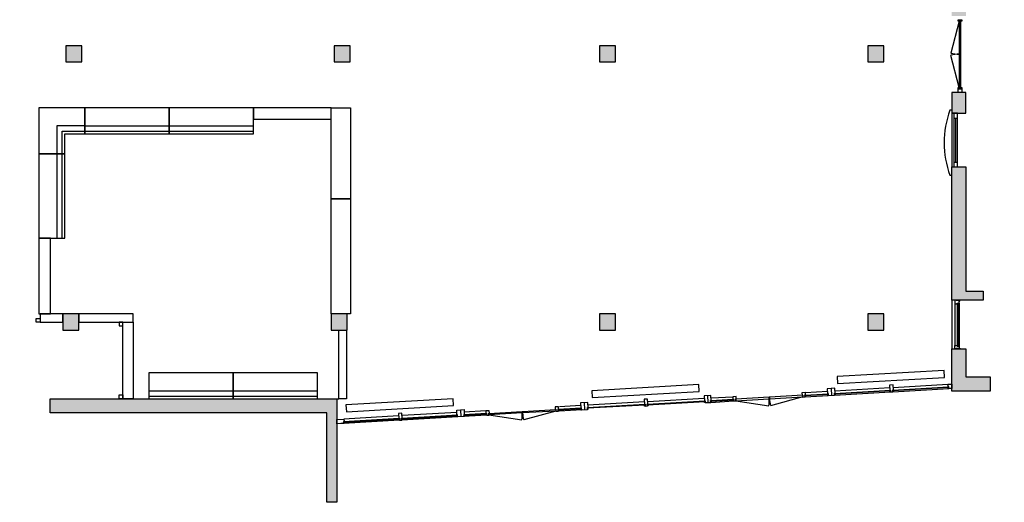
# Model space of a CAD drawing. Header units: millimetres. Extents: x -21111 to 18576, y -29821 to -2784.
# Tile 2 of 3: x -7111 to 18576, y -29821 to -17231. Entities that reach past the tile are written whole.
import ezdxf

# ---------------------------------------------------------------- set-up
doc = ezdxf.new("R2010")
doc.units = ezdxf.units.MM
doc.header["$LTSCALE"] = 100
for name, color, linetype in [('AA21----_BUITENWAND', 252, 'Continuous'), ('AL21----_BUITENWAND', 3, 'Continuous'), ('AL22----_BINNENWAND', 2, 'Continuous'), ('AL28----_KONSTRUKTIE', 7, 'Continuous'), ('AL31----_BUITENKOZIJNEN', 1, 'Continuous'), ('AL32----_BINNENKOZIJNEN', 1, 'Continuous'), ('AL51----_RADIATOREN', 8, 'Continuous')]:
    doc.layers.add(name, color=color, linetype=linetype)
doc.linetypes.add('a2_xh-05-tx$0$FENCELINE2', pattern='A,6.35,-2.54,[132,ltypeshp.shx,S=2.54,R=0,X=-2.54,Y=0],-2.54,25.4', length=36.83)

# ---------------------------------------------------------------- blocks, each defined once
blk = doc.blocks.new('*U1')
at = {"layer": 'AL32----_BINNENKOZIJNEN'}
for points in [[(-1800, 50), (-1765, 50), (-1765, -50), (-1800, -50)], [(-1765, 21), (-1765, -21), (-35, -21), (-35, 21)], [(-35, 50), (0, 50), (0, -50), (-35, -50)]]:
    blk.add_lwpolyline(points, close=True, dxfattribs=at)
for points in [[(-900, 21), (-900, -21)], [(-1765, -21), (-929, -245)], [(-35, -21), (-870, -245)]]:
    blk.add_lwpolyline(points, dxfattribs=at)
for centre, start, end in [((-1765, -21), 345, 0.0008), ((-35, -21), 180.0008, 195.0017)]:
    blk.add_arc(centre, 865, start, end, dxfattribs=at)

msp = doc.modelspace()

# ---------------------------------------------------------------- hatches: boundary and pattern name
at = {"layer": 'AA21----_BUITENWAND', "linetype": 'a2_xh-05-tx$0$FENCELINE2'}
h = msp.add_hatch(color=256, dxfattribs=at)
h.paths.add_polyline_path([(17206, -25821), (17576, -25821), (17576, -26551), (18206, -26551), (18206, -26921), (17206, -26921)])
h.paths.add_polyline_path([(17206, -21071), (17576, -21071), (17576, -24311), (18026, -24311), (18026, -24551), (17206, -24551)])
h.paths.add_polyline_path([(17206, -19131), (17206, -19671), (17576, -19671), (17576, -19131)])
h.paths.add_polyline_path([(17206, -16811), (17576, -16811), (17576, -17136), (17206, -17136)])
h.paths.add_polyline_path([(17206, -9341), (18576, -9341), (18576, -9711), (17576, -9711), (17576, -15511), (17206, -15511)])
h = msp.add_hatch(color=256, dxfattribs=at)
h.paths.add_polyline_path([(901, -29821), (901, -27491), (-6314, -27491), (-6314, -27121), (1166, -27121), (1166, -29821)])
h.paths.add_polyline_path([(-8579, -27121), (-8579, -27491), (-15939, -27491), (-15939, -28891), (-16309, -28891), (-16309, -27121)])
at = {"layer": 'AL28----_KONSTRUKTIE'}
h = msp.add_hatch(color=256, dxfattribs=at)
h.dxf.hatch_style = 1
h.paths.add_polyline_path([(-5489, -18331), (-5489, -17911), (-5909, -17911), (-5909, -18331)])
h = msp.add_hatch(color=256, dxfattribs=at)
h.dxf.hatch_style = 1
h.paths.add_polyline_path([(1511, -18331), (1511, -17911), (1091, -17911), (1091, -18331)])
h = msp.add_hatch(color=256, dxfattribs=at)
h.dxf.hatch_style = 1
h.paths.add_polyline_path([(8436, -18331), (8436, -17911), (8016, -17911), (8016, -18331)])
h = msp.add_hatch(color=256, dxfattribs=at)
h.dxf.hatch_style = 1
h.paths.add_polyline_path([(15436, -18331), (15436, -17911), (15016, -17911), (15016, -18331)])
h = msp.add_hatch(color=256, dxfattribs=at)
h.dxf.hatch_style = 1
h.paths.add_polyline_path([(-5564, -25327), (-5564, -24907), (-5984, -24907), (-5984, -25327)])
h = msp.add_hatch(color=256, dxfattribs=at)
h.dxf.hatch_style = 1
h.paths.add_polyline_path([(1436, -25327), (1436, -24907), (1016, -24907), (1016, -25327)])
h = msp.add_hatch(color=256, dxfattribs=at)
h.dxf.hatch_style = 1
h.paths.add_polyline_path([(8436, -25327), (8436, -24907), (8016, -24907), (8016, -25327)])
h = msp.add_hatch(color=256, dxfattribs=at)
h.dxf.hatch_style = 1
h.paths.add_polyline_path([(15436, -25327), (15436, -24907), (15016, -24907), (15016, -25327)])

# ---------------------------------------------------------------- linework, layer by layer
at = {"layer": 'AL21----_BUITENWAND'}
for points in [[(17206, -19131), (17206, -19671), (17576, -19671), (17576, -19131)], [(17206, -21071), (17576, -21071), (17576, -24311), (18026, -24311), (18026, -24551), (17206, -24551)], [(17206, -25821), (17576, -25821), (17576, -26551), (18206, -26551), (18206, -26921), (17206, -26921)], [(901, -29821), (901, -27491), (-6314, -27491), (-6314, -27121), (1166, -27121), (1166, -29821)]]:
    msp.add_lwpolyline(points, close=True, dxfattribs=at)
at = {"layer": 'AL22----_BINNENWAND'}
for points in [[(-5929, -20727), (-5929, -20207), (-5409, -20207), (-5409, -19527), (-6609, -19527), (-6609, -20727)], [(-5409, -19527), (-5409, -20207), (-3209, -20207), (-3209, -19527)], [(-3209, -19527), (-3209, -20207), (-1009, -20207), (-1009, -19527)], [(-1009, -19527), (-1009, -19827), (1016, -19827), (1016, -19527)], [(1016, -19527), (1516, -19527), (1516, -21907), (1016, -21907)], [(-6609, -22927), (-5929, -22927), (-5929, -20727), (-6609, -20727)], [(1016, -21907), (1516, -21907), (1516, -24907), (1016, -24907)], [(-6609, -24907), (-6309, -24907), (-6309, -22927), (-6609, -22927)], [(-6579, -24907), (-6579, -25125), (-5984, -25125), (-5984, -24907)], [(-5564, -24907), (-5564, -25121), (-4148, -25121), (-4148, -24907)], [(-4418, -25121), (-4148, -25121), (-4148, -27121), (-4418, -27121)], [(1216, -25327), (1416, -25327), (1416, -27121), (1216, -27121)], [(-3738, -26441), (-3738, -27121), (-1538, -27121), (-1538, -26441)], [(-1538, -26441), (-1538, -27121), (662, -27121), (662, -26441)]]:
    msp.add_lwpolyline(points, close=True, dxfattribs=at)
for points in [[(-5409, -19997), (-6139, -19997), (-6139, -20727)], [(-5409, -19997), (-3209, -19997)], [(-3209, -19997), (-1009, -19997)], [(-5999, -20727), (-5999, -20137), (-5409, -20137)], [(-5409, -20137), (-3209, -20137)], [(-3209, -20137), (-1009, -20137)], [(-6139, -20727), (-6139, -22927)], [(-5999, -22927), (-5999, -20727)], [(-3738, -26911), (-1538, -26911)], [(-1538, -26911), (662, -26911)], [(-3738, -27051), (-1538, -27051)], [(-1538, -27051), (662, -27051)], [(1166, -27121), (1216, -27121)]]:
    msp.add_lwpolyline(points, dxfattribs=at)
at = {"layer": 'AL28----_KONSTRUKTIE'}
for points in [[(-5909, -17911), (-5909, -18331), (-5489, -18331), (-5489, -17911)], [(1091, -17911), (1091, -18331), (1511, -18331), (1511, -17911)], [(8016, -17911), (8016, -18331), (8436, -18331), (8436, -17911)], [(15016, -17911), (15016, -18331), (15436, -18331), (15436, -17911)], [(-5984, -24907), (-5984, -25327), (-5564, -25327), (-5564, -24907)], [(1016, -24907), (1016, -25327), (1436, -25327), (1436, -24907)], [(8016, -24907), (8016, -25327), (8436, -25327), (8436, -24907)], [(15016, -24907), (15016, -25327), (15436, -25327), (15436, -24907)]]:
    msp.add_lwpolyline(points, close=True, dxfattribs=at)
at = {"layer": 'AL31----_BUITENKOZIJNEN'}
for points in [[(17206, -24551), (17206, -25821)], [(17216, -25821), (17216, -24551)], [(17286, -24641), (17286, -25731)], [(17356, -25744), (17356, -24628)], [(17373, -24628), (17373, -25744)], [(17400, -24624), (17400, -25748)], [(13388, -26956), (13962, -26923)], [(14056, -26852), (14067, -27031)], [(14148, -27027), (15611, -26943)], [(14149, -26982), (15604, -26898)], [(15605, -26915), (14150, -26999)], [(14158, -26912), (15587, -26828)], [(15666, -26939), (17129, -26855)], [(15668, -26894), (17122, -26811)], [(17123, -26828), (15669, -26911)], [(15677, -26825), (17106, -26742)], [(7612, -27222), (7623, -27402)], [(9185, -27198), (7712, -27283)], [(9266, -27262), (10764, -27176)], [(9267, -27279), (10765, -27193)], [(9274, -27193), (10747, -27108)], [(10833, -27037), (10843, -27217)], [(10916, -27213), (11513, -27178)], [(10918, -27167), (11506, -27134)], [(10919, -27184), (11507, -27151)], [(10927, -27098), (11490, -27066)], [(11512, -27157), (11495, -27158), (11496, -27177), (11513, -27176)], [(11571, -27170), (12431, -27303)], [(13319, -27069), (12479, -27300)], [(13377, -27072), (13985, -27036)], [(13379, -27026), (13979, -26991)], [(13980, -27008), (13380, -27043)], [(4294, -27479), (2865, -27559)], [(4386, -27408), (4396, -27588)], [(5048, -27436), (4485, -27468)], [(6878, -27440), (6038, -27670)], [(7537, -27362), (6937, -27396)], [(7538, -27379), (6938, -27413)], [(7556, -27406), (6959, -27440)], [(7532, -27293), (6970, -27326)], [(9201, -27266), (7703, -27352)], [(9202, -27283), (7704, -27369)], [(2799, -27679), (1336, -27763)], [(2792, -27635), (1338, -27718)], [(1339, -27735), (2793, -27652)], [(2775, -27567), (1347, -27649)], [(4317, -27592), (2855, -27676)], [(4311, -27547), (2856, -27631)], [(2857, -27648), (4312, -27564)], [(5072, -27549), (4464, -27584)], [(5065, -27504), (4476, -27538)], [(4477, -27555), (5066, -27521)], [(5131, -27540), (5992, -27673)]]:
    msp.add_lwpolyline(points, dxfattribs=at)
for points in [[(17286, -24551), (17286, -24641), (17349, -24641), (17349, -24624), (17400, -24624), (17400, -24560), (17380, -24560), (17380, -24551), (17369, -24551), (17369, -24560), (17316, -24560), (17316, -24551)], [(17379, -24624), (17379, -24641), (17398, -24641), (17398, -24624)], [(17400, -24551), (17400, -24576), (17415, -24576), (17415, -24551)], [(17286, -25731), (17349, -25731), (17349, -25748), (17400, -25748), (17400, -25812), (17380, -25812), (17380, -25821), (17369, -25821), (17369, -25812), (17316, -25812), (17316, -25821), (17286, -25821)], [(17379, -25731), (17379, -25748), (17398, -25748), (17398, -25731)], [(17400, -25796), (17415, -25796), (17415, -25821), (17400, -25821)], [(13298, -26961), (13301, -27024), (13318, -27023), (13321, -27074), (13377, -27071), (13374, -27020), (13391, -27019), (13388, -26956)], [(13958, -26857), (13965, -26986), (13982, -26985), (13985, -27036), (14148, -27027), (14145, -26976), (14162, -26975), (14155, -26846)], [(15583, -26764), (15591, -26893), (15608, -26892), (15610, -26943), (15666, -26939), (15664, -26889), (15681, -26888), (15673, -26759)], [(15592, -26923), (15609, -26922), (15610, -26941), (15593, -26942)], [(15665, -26918), (15682, -26918), (15683, -26936), (15666, -26937)], [(17106, -26742), (17206, -26737), (17206, -26851), (17129, -26855), (17126, -26804), (17109, -26804)], [(17111, -26835), (17128, -26834), (17129, -26853), (17112, -26854)], [(7517, -27228), (7524, -27357), (7541, -27356), (7544, -27407), (7702, -27398), (7699, -27347), (7716, -27346), (7708, -27217)], [(9181, -27132), (9188, -27261), (9205, -27260), (9208, -27311), (9264, -27308), (9261, -27257), (9278, -27256), (9271, -27127)], [(10743, -27042), (10751, -27171), (10768, -27170), (10771, -27221), (10916, -27213), (10913, -27162), (10930, -27161), (10923, -27032)], [(10752, -27201), (10769, -27200), (10770, -27219), (10753, -27220)], [(10915, -27192), (10932, -27191), (10933, -27210), (10916, -27211)], [(11490, -27065), (11493, -27128), (11510, -27127), (11513, -27178), (11569, -27175), (11566, -27124), (11583, -27123), (11579, -27060)], [(11568, -27130), (11571, -27170), (12440, -27120), (12438, -27080)], [(12448, -27079), (12450, -27119), (13319, -27069), (13317, -27030)], [(13376, -27050), (13393, -27049), (13394, -27068), (13377, -27069)], [(13984, -27015), (13967, -27016), (13968, -27035), (13985, -27034)], [(14147, -27006), (14164, -27005), (14165, -27024), (14148, -27025)], [(4290, -27413), (4482, -27402), (4489, -27531), (4472, -27532), (4475, -27583), (4317, -27592), (4314, -27541), (4297, -27541)], [(5048, -27436), (5052, -27499), (5069, -27498), (5072, -27549), (5128, -27546), (5125, -27495), (5142, -27494), (5138, -27431)], [(5998, -27450), (6001, -27490), (5131, -27540), (5129, -27500)], [(6875, -27400), (6878, -27440), (6009, -27490), (6006, -27450)], [(6856, -27332), (6860, -27395), (6877, -27394), (6880, -27445), (6936, -27442), (6933, -27391), (6950, -27390), (6946, -27327)], [(6935, -27421), (6952, -27420), (6953, -27439), (6936, -27440)], [(7543, -27386), (7526, -27387), (7527, -27406), (7544, -27405)], [(7718, -27376), (7700, -27377), (7702, -27396), (7719, -27395)], [(9190, -27291), (9207, -27290), (9208, -27309), (9191, -27310)], [(9263, -27287), (9280, -27286), (9281, -27305), (9264, -27306)], [(1166, -27659), (1347, -27649), (1350, -27712), (1333, -27713), (1336, -27764), (1263, -27768), (1166, -27773)], [(2771, -27501), (2779, -27630), (2796, -27629), (2799, -27679), (2855, -27676), (2852, -27625), (2869, -27624), (2861, -27496)], [(2781, -27660), (2798, -27659), (2799, -27677), (2782, -27678)], [(2855, -27674), (2853, -27655), (2870, -27654), (2871, -27673)], [(4299, -27572), (4316, -27571), (4317, -27590), (4300, -27591)], [(4474, -27562), (4491, -27561), (4492, -27580), (4475, -27581)], [(5054, -27529), (5071, -27528), (5072, -27547), (5055, -27548)], [(1335, -27743), (1352, -27742), (1353, -27761), (1336, -27762)]]:
    msp.add_lwpolyline(points, close=True, dxfattribs=at)
for centre, start, end in [((11571, -27170), 351.2338, 3.2916), ((13319, -27069), 183.2915, 195.3493), ((5131, -27540), 351.2327, 3.2905), ((6878, -27440), 183.2904, 195.3482)]:
    msp.add_arc(centre, 871, start, end, dxfattribs=at)
at = {"layer": 'AL32----_BINNENKOZIJNEN'}
for points in [[(17372, -19031), (17472, -19031), (17472, -19131), (17372, -19131)], [(17206, -19671), (17206, -21071), (17356, -21071), (17356, -19671)], [(-6679, -25025), (-6579, -25025), (-6579, -25125), (-6679, -25125)], [(-4518, -25121), (-4518, -25221), (-4418, -25221), (-4418, -25121)], [(-4518, -27021), (-4418, -27021), (-4418, -27121), (-4518, -27121)]]:
    msp.add_lwpolyline(points, close=True, dxfattribs=at)
msp.add_lwpolyline([(17206, -19591), (17156, -19591, 0.176474), (17156, -21291), (17206, -21291)], format="xyb", dxfattribs=at)
for points in [[(17256, -19671), (17256, -21071)], [(17256, -19796), (17356, -19796)], [(17306, -19796), (17306, -20946)], [(17256, -20946), (17356, -20946)]]:
    msp.add_lwpolyline(points, dxfattribs=at)
at = {"layer": 'AL51----_RADIATOREN'}
for points in [[(14213, -26542), (14224, -26722), (17019, -26561), (17009, -26381)], [(7811, -26910), (7821, -27090), (10617, -26929), (10606, -26750)], [(1401, -27279), (1412, -27459), (4207, -27298), (4197, -27118)]]:
    msp.add_lwpolyline(points, close=True, dxfattribs=at)

# ---------------------------------------------------------------- block references
at = {"layer": 'AL32----_BINNENKOZIJNEN', "rotation": 270}
msp.add_blockref('*U1', (17422, -19031), dxfattribs=at)

doc.saveas('drawing.dxf')
